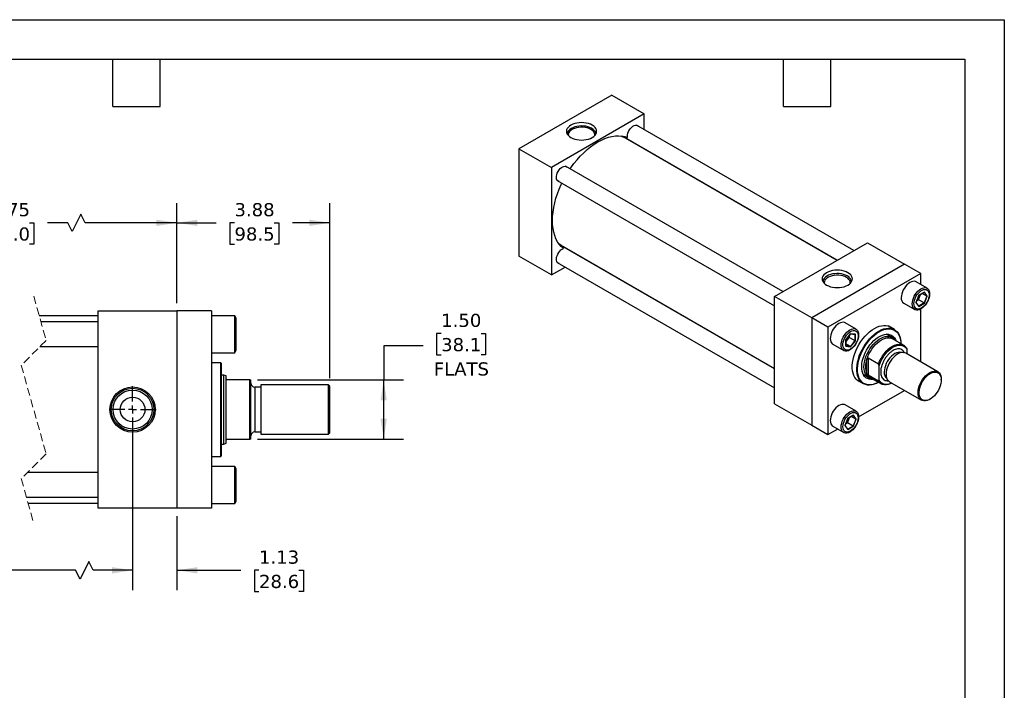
# Model space of a CAD drawing. Header units: inches. Extents: x 0 to 44, y 0 to 34.
# Tile 3 of 3: x 19 to 44, y 17 to 34. Entities that reach past the tile are written whole.
import ezdxf

# ---------------------------------------------------------------- set-up
doc = ezdxf.new("R2010")
doc.units = ezdxf.units.IN
doc.header["$LTSCALE"] = 4
doc.header["$MEASUREMENT"] = 0
for name, pattern in [('SLD-Center', [0.75, 0.6, -0.05, 0.05, -0.05]), ('SLD-Dashed', [0.075, 0.05, -0.025]), ('SLD-Solid', [0])]:
    doc.linetypes.add(name, pattern=pattern)
doc.layers.add('CENTER', color=40, linetype='SLD-Center')
doc.layers.add('DIMENSIONS', color=140, linetype='SLD-Solid', lineweight=25)
doc.layers.add('TEXT', color=140, linetype='SLD-Solid', lineweight=25)
doc.styles.add('SLDTEXTSTYLE0', font='VERDANA.TTF')
doc.dimstyles.new('SLDDIMSTYLE0', dxfattribs={"dimtxt": 0.339844, "dimasz": 0.52, "dimexe": 0, "dimexo": 0.0625, "dimgap": 0.084961, "dimtad": 0, "dimtih": 1, "dimtoh": 1, "dimrnd": 1e-09, "dimzin": 12, "dimdsep": 46, "dimtxsty": 'SLDTEXTSTYLE0', "dimsah": 1, "dimcen": 0.09, "dimadec": 0, "dimazin": 3, "dimtfac": 1, "dimtofl": 0, "dimtmove": 0, "dimatfit": 3, "dimfxl": 0, "dimfrac": 2, "dimtolj": 1, "dimtzin": 12, "dimarcsym": 0})
doc.dimstyles.new('SLDDIMSTYLE1', dxfattribs={"dimtxt": 0.339844, "dimasz": 0.52, "dimexe": 0, "dimexo": 0.0625, "dimgap": 0.084961, "dimtad": 0, "dimtih": 1, "dimtoh": 1, "dimrnd": 1e-09, "dimzin": 12, "dimdsep": 46, "dimtxsty": 'SLDTEXTSTYLE0', "dimsah": 1, "dimcen": 0.09, "dimadec": 0, "dimazin": 3, "dimtfac": 1, "dimtmove": 0, "dimatfit": 0, "dimfxl": 0, "dimfrac": 2, "dimtolj": 1, "dimtzin": 12, "dimarcsym": 0})
doc.dimstyles.new('SLDDIMSTYLE3', dxfattribs={"dimtxt": 0.339844, "dimasz": 0.52, "dimexe": 0, "dimexo": 0.0625, "dimgap": 0.084961, "dimtad": 0, "dimtih": 1, "dimtoh": 1, "dimrnd": 1e-09, "dimzin": 4, "dimdsep": 46, "dimtxsty": 'SLDTEXTSTYLE0', "dimsah": 1, "dimcen": 0.09, "dimadec": 0, "dimazin": 1, "dimtfac": 1, "dimtofl": 0, "dimtmove": 0, "dimatfit": 3, "dimfxl": 0, "dimfrac": 2, "dimtolj": 1, "dimtzin": 12, "dimarcsym": 0})

# ---------------------------------------------------------------- blocks, each defined once
blk = doc.blocks.new('_D_12')
at = {"layer": 'DIMENSIONS'}
for p, q in [((13.999, 26.818), (13.999, 29.351)), ((23.026, 26.818), (23.026, 29.351)), ((20.592, 29.074), (20.37, 28.629)), ((20.703, 28.851), (20.592, 29.074)), ((13.999, 28.851), (17.532, 28.851)), ((17.992, 28.851), (17.878, 28.851)), ((17.878, 28.851), (17.878, 28.311)), ((19.285, 28.851), (19.399, 28.851)), ((19.399, 28.851), (19.399, 28.311)), ((20.259, 28.851), (19.746, 28.851)), ((20.37, 28.629), (20.259, 28.851)), ((23.026, 28.851), (20.703, 28.851)), ((17.878, 28.311), (17.992, 28.311)), ((19.399, 28.311), (19.285, 28.311))]:
    blk.add_line(p, q, dxfattribs=at)
for points in [[(13.999, 28.851), (14.519, 28.771), (14.519, 28.931)], [(23.026, 28.851), (22.506, 28.931), (22.506, 28.771)]]:
    blk.add_solid(points, dxfattribs=at)
at = {"layer": 'DIMENSIONS', "char_height": 0.3333, "attachment_point": 1, "style": 'SLDTEXTSTYLE0'}
for s, insert in [('15.75', (17.992, 29.351)), ('400.0', (17.992, 28.735))]:
    blk.add_mtext(s, dxfattribs=dict(at, insert=insert))
blk = doc.blocks.new('_D_13')
at = {"layer": 'DIMENSIONS'}
for p, q in [((23.026, 26.818), (23.026, 29.351)), ((26.902, 24.912), (26.902, 29.351)), ((23.026, 28.851), (24.023, 28.851)), ((24.484, 28.851), (24.37, 28.851)), ((24.37, 28.851), (24.37, 28.311)), ((25.494, 28.851), (25.608, 28.851)), ((25.608, 28.851), (25.608, 28.311)), ((26.902, 28.851), (25.954, 28.851)), ((24.37, 28.311), (24.484, 28.311)), ((25.608, 28.311), (25.494, 28.311))]:
    blk.add_line(p, q, dxfattribs=at)
for points in [[(23.026, 28.851), (23.546, 28.771), (23.546, 28.931)], [(26.902, 28.851), (26.382, 28.931), (26.382, 28.771)]]:
    blk.add_solid(points, dxfattribs=at)
at = {"layer": 'DIMENSIONS', "char_height": 0.3333, "attachment_point": 1, "style": 'SLDTEXTSTYLE0'}
for s, insert in [('3.88', (24.484, 29.351)), ('98.5', (24.484, 28.735))]:
    blk.add_mtext(s, dxfattribs=dict(at, insert=insert))
blk = doc.blocks.new('_D_14')
at = {"layer": 'DIMENSIONS'}
for p, q in [((29.724, 26.047), (29.61, 26.047)), ((29.61, 26.047), (29.61, 25.507)), ((30.734, 26.047), (30.848, 26.047)), ((30.848, 26.047), (30.848, 25.507)), ((29.267, 25.729), (28.267, 25.729)), ((28.267, 25.729), (28.267, 24.868)), ((29.61, 25.507), (29.724, 25.507)), ((30.848, 25.507), (30.734, 25.507)), ((25.071, 24.868), (28.767, 24.868)), ((28.267, 23.368), (28.267, 24.868)), ((25.071, 23.368), (28.767, 23.368))]:
    blk.add_line(p, q, dxfattribs=at)
for points in [[(28.267, 24.868), (28.187, 24.348), (28.347, 24.348)], [(28.267, 23.368), (28.347, 23.888), (28.187, 23.888)]]:
    blk.add_solid(points, dxfattribs=at)
at = {"layer": 'DIMENSIONS', "char_height": 0.3333, "attachment_point": 1, "style": 'SLDTEXTSTYLE0'}
for s, insert in [('1.50', (29.724, 26.546)), ('38.1', (29.724, 25.93)), ('FLATS', (29.536, 25.314))]:
    blk.add_mtext(s, dxfattribs=dict(at, insert=insert))
blk = doc.blocks.new('_D_15')
at = {"layer": 'DIMENSIONS'}
for p, q in [((14.874, 23.918), (14.874, 19.543)), ((21.901, 23.918), (21.901, 19.543)), ((20.792, 20.266), (20.569, 19.821)), ((20.903, 20.043), (20.792, 20.266)), ((14.874, 20.043), (16.618, 20.043)), ((17.079, 20.043), (16.965, 20.043)), ((16.965, 20.043), (16.965, 19.503)), ((18.372, 20.043), (18.486, 20.043)), ((18.486, 20.043), (18.486, 19.503)), ((20.458, 20.043), (18.832, 20.043)), ((20.569, 19.821), (20.458, 20.043)), ((21.901, 20.043), (20.903, 20.043)), ((16.965, 19.503), (17.079, 19.503)), ((18.486, 19.503), (18.372, 19.503))]:
    blk.add_line(p, q, dxfattribs=at)
for points in [[(14.874, 20.043), (15.394, 19.963), (15.394, 20.123)], [(21.901, 20.043), (21.381, 20.123), (21.381, 19.963)]]:
    blk.add_solid(points, dxfattribs=at)
at = {"layer": 'DIMENSIONS', "char_height": 0.3333, "attachment_point": 1, "style": 'SLDTEXTSTYLE0'}
for s, insert in [('13.75', (17.079, 20.543)), ('349.2', (17.079, 19.927))]:
    blk.add_mtext(s, dxfattribs=dict(at, insert=insert))
blk = doc.blocks.new('_D_16')
at = {"layer": 'DIMENSIONS'}
for p, q in [((21.901, 23.918), (21.901, 19.543)), ((23.026, 21.418), (23.026, 19.543)), ((21.901, 20.043), (20.901, 20.043)), ((23.026, 20.043), (24.646, 20.043)), ((25.106, 20.043), (24.992, 20.043)), ((24.992, 20.043), (24.992, 19.503)), ((26.116, 20.043), (26.23, 20.043)), ((26.23, 20.043), (26.23, 19.503)), ((24.992, 19.503), (25.106, 19.503)), ((26.23, 19.503), (26.116, 19.503))]:
    blk.add_line(p, q, dxfattribs=at)
for points in [[(21.901, 20.043), (21.381, 20.123), (21.381, 19.963)], [(23.026, 20.043), (23.546, 19.963), (23.546, 20.123)]]:
    blk.add_solid(points, dxfattribs=at)
at = {"layer": 'DIMENSIONS', "char_height": 0.3333, "attachment_point": 1, "style": 'SLDTEXTSTYLE0'}
for s, insert in [('1.13', (25.106, 20.543)), ('28.6', (25.106, 19.927))]:
    blk.add_mtext(s, dxfattribs=dict(at, insert=insert))
blk = doc.blocks.new('SW_CENTERMARKSYMBOL_4')
at = {"layer": 'CENTER', "color": 0}
for p, q in [((0, 0.2), (0, 0.595)), ((-0.2, 0), (-0.595, 0)), ((0, 0), (-0.1, 0)), ((0, 0), (0, 0.1)), ((0, 0), (0, -0.1)), ((0, 0), (0.1, 0)), ((0.2, 0), (0.595, 0)), ((0, -0.2), (0, -0.595))]:
    blk.add_line(p, q, dxfattribs=at)

msp = doc.modelspace()

# ---------------------------------------------------------------- linework, layer by layer
at = {"color": 7, "linetype": 'SLD-Solid'}
for p, q in [((0, 34), (44, 34)), ((44, 34), (44, 0))]:
    msp.add_line(p, q, dxfattribs=at)
for p, q in [((34.049, 32.089), (31.692, 30.728)), ((34.049, 32.089), (34.874, 31.613)), ((34.874, 31.613), (32.517, 30.252)), ((34.874, 31.211), (34.874, 31.613)), ((40.183, 28.147), (34.677, 31.325)), ((34.335, 31.042), (34.325, 31.047)), ((34.339, 31.039), (39.766, 27.906)), ((39.757, 27.901), (34.355, 31.019)), ((31.692, 30.728), (31.692, 28.007)), ((31.692, 30.728), (32.517, 30.252)), ((34.874, 30.72), (34.874, 30.73)), ((32.517, 30.252), (32.517, 27.53)), ((38.382, 27.107), (32.877, 30.285)), ((32.668, 29.924), (38.174, 26.746)), ((32.733, 28.289), (32.742, 28.283)), ((38.174, 25.148), (32.746, 28.281)), ((32.772, 28.277), (38.174, 25.158)), ((38.174, 26.987), (40.531, 28.347)), ((40.531, 28.347), (41.474, 27.803)), ((32.517, 27.53), (31.692, 28.007)), ((33.282, 27.972), (33.291, 27.977)), ((32.517, 27.53), (32.865, 27.731)), ((32.668, 27.845), (38.174, 24.667)), ((41.474, 27.803), (39.117, 26.442)), ((41.886, 27.565), (41.474, 27.803)), ((41.886, 27.565), (39.529, 26.204)), ((41.886, 27.284), (41.886, 27.565)), ((42.043, 27.193), (41.764, 27.354)), ((39.117, 26.442), (38.174, 26.987)), ((38.174, 24.265), (38.174, 26.987)), ((41.832, 27.014), (41.761, 26.831)), ((41.763, 26.834), (41.833, 27.012)), ((41.826, 26.9), (41.86, 26.988)), ((41.973, 27.096), (41.832, 27.014)), ((41.833, 27.012), (41.97, 27.091)), ((41.86, 26.988), (41.88, 27.039)), ((42.034, 26.994), (41.918, 27.061)), ((42.034, 26.994), (41.966, 26.819)), ((41.967, 27.09), (42.034, 26.994)), ((42.044, 26.995), (41.973, 27.096)), ((41.973, 26.812), (42.044, 26.995)), ((41.452, 26.812), (41.73, 26.652)), ((41.761, 26.831), (41.832, 26.731)), ((41.831, 26.739), (41.764, 26.835)), ((41.778, 26.872), (41.826, 26.9)), ((41.966, 26.819), (41.826, 26.9)), ((41.966, 26.819), (41.83, 26.741)), ((41.832, 26.731), (41.973, 26.812)), ((21.026, 26.493), (19.534, 26.493)), ((21.026, 21.618), (21.026, 26.618)), ((21.026, 26.618), (23.026, 26.618)), ((23.026, 26.618), (23.026, 21.618)), ((23.901, 26.618), (23.026, 26.618)), ((23.901, 26.618), (23.901, 21.618)), ((24.491, 26.497), (23.901, 26.497)), ((24.526, 26.437), (24.491, 26.497)), ((24.491, 25.559), (24.491, 26.497)), ((41.886, 25.325), (41.886, 26.667)), ((21.026, 26.341), (19.577, 26.341)), ((24.526, 25.619), (24.526, 26.437)), ((39.117, 26.442), (39.117, 23.721)), ((39.529, 26.204), (39.117, 26.442)), ((40.242, 26.154), (39.964, 26.314)), ((41.215, 26.145), (41.057, 26.236)), ((39.529, 26.204), (39.529, 23.483)), ((40.102, 26.037), (39.979, 25.885)), ((39.981, 25.885), (40.101, 26.034)), ((40.075, 25.947), (40.075, 26.002)), ((40.1, 26.033), (40.217, 26.022)), ((40.224, 26.026), (40.102, 26.037)), ((40.215, 26.023), (40.215, 25.866)), ((40.224, 25.863), (40.224, 26.026)), ((41.146, 25.944), (41.004, 26.026)), ((19.554, 25.716), (21.026, 25.716)), ((39.651, 25.773), (39.929, 25.612)), ((39.979, 25.885), (39.979, 25.721)), ((39.979, 25.721), (40.102, 25.71)), ((39.981, 25.726), (39.981, 25.885)), ((39.981, 25.83), (40.016, 25.873)), ((40.097, 25.719), (39.981, 25.786)), ((40.097, 25.719), (39.981, 25.73)), ((40.016, 25.873), (40.075, 25.947)), ((40.075, 25.947), (40.215, 25.866)), ((40.215, 25.866), (40.097, 25.719)), ((40.102, 25.71), (40.224, 25.863)), ((41.449, 25.751), (41.169, 25.913)), ((23.901, 25.559), (24.491, 25.559)), ((24.491, 25.559), (24.526, 25.619)), ((42.316, 25.076), (41.506, 25.544)), ((41.533, 25.636), (41.533, 25.528)), ((24.138, 25.305), (23.901, 25.305)), ((24.158, 25.285), (24.138, 25.305)), ((24.138, 22.931), (24.138, 25.305)), ((24.158, 24.118), (24.158, 25.285)), ((40.517, 25.024), (40.517, 25.393)), ((40.546, 25.428), (40.811, 25.275)), ((40.546, 25.428), (40.546, 24.989)), ((40.826, 24.866), (40.826, 25.228)), ((24.212, 24.993), (24.158, 24.993)), ((24.277, 24.97), (24.212, 24.993)), ((24.212, 23.243), (24.212, 24.993)), ((24.277, 24.899), (24.277, 24.97)), ((40.42, 25.016), (40.563, 24.934)), ((40.811, 24.836), (40.546, 24.989)), ((24.277, 23.337), (24.277, 24.899)), ((24.871, 24.868), (24.308, 24.868)), ((24.871, 23.368), (24.871, 24.868)), ((24.871, 24.868), (24.902, 24.868)), ((24.902, 23.368), (24.902, 24.868)), ((26.871, 24.743), (25.152, 24.743)), ((25.152, 24.743), (25.152, 23.493)), ((26.902, 24.712), (26.871, 24.743)), ((26.871, 23.493), (26.871, 24.743)), ((26.902, 24.118), (26.902, 24.712)), ((40.266, 24.865), (40.424, 24.774)), ((40.601, 24.93), (40.881, 24.768)), ((41.089, 24.822), (41.899, 24.355)), ((42.402, 24.869), (42.402, 24.886)), ((25.152, 24.688), (24.997, 24.688)), ((24.997, 24.688), (24.997, 23.549)), ((40.307, 23.931), (41.47, 24.603)), ((38.174, 24.265), (39.117, 23.721)), ((40.242, 24.074), (39.964, 24.235)), ((42.108, 24.375), (42.122, 24.384)), ((24.158, 22.951), (24.158, 24.118)), ((26.902, 23.524), (26.902, 24.118)), ((40.173, 23.977), (40.031, 23.895)), ((40.032, 23.893), (40.169, 23.972)), ((40.166, 23.971), (40.233, 23.875)), ((40.243, 23.876), (40.173, 23.977)), ((39.117, 23.721), (39.529, 23.483)), ((40.031, 23.895), (39.96, 23.712)), ((39.963, 23.715), (40.032, 23.893)), ((40.031, 23.62), (39.963, 23.716)), ((39.978, 23.753), (40.025, 23.781)), ((40.025, 23.781), (40.059, 23.869)), ((40.165, 23.7), (40.025, 23.781)), ((40.059, 23.869), (40.079, 23.92)), ((40.233, 23.875), (40.117, 23.942)), ((40.233, 23.875), (40.165, 23.7)), ((40.173, 23.693), (40.243, 23.876)), ((24.997, 23.549), (25.152, 23.549)), ((25.152, 23.493), (26.871, 23.493)), ((26.871, 23.493), (26.902, 23.524)), ((39.529, 23.483), (39.773, 23.623)), ((39.651, 23.693), (39.929, 23.533)), ((39.96, 23.712), (40.031, 23.612)), ((40.165, 23.7), (40.03, 23.622)), ((40.031, 23.612), (40.173, 23.693)), ((24.158, 23.243), (24.212, 23.243)), ((24.212, 23.243), (24.277, 23.267)), ((24.277, 23.267), (24.277, 23.337)), ((24.308, 23.368), (24.871, 23.368)), ((24.902, 23.368), (24.871, 23.368)), ((23.901, 22.931), (24.138, 22.931)), ((24.138, 22.931), (24.158, 22.951)), ((21.026, 22.521), (19.234, 22.521)), ((24.491, 22.677), (23.901, 22.677)), ((24.526, 22.617), (24.491, 22.677)), ((24.491, 21.739), (24.491, 22.677)), ((24.526, 22.208), (24.526, 22.617)), ((24.526, 21.799), (24.526, 22.208)), ((19.211, 21.896), (21.026, 21.896)), ((19.254, 21.743), (21.026, 21.743)), ((23.901, 21.739), (24.491, 21.739)), ((24.491, 21.739), (24.526, 21.799)), ((23.026, 21.618), (21.026, 21.618)), ((23.901, 21.618), (23.026, 21.618))]:
    msp.add_line(p, q)
at = {"color": 7, "linetype": 'SLD-Dashed', "lineweight": 18}
for p, q in [((19.394, 26.993), (19.709, 25.871)), ((19.709, 25.871), (19.079, 25.241)), ((19.079, 25.241), (19.709, 22.996)), ((19.709, 22.996), (19.079, 22.366)), ((19.079, 22.366), (19.394, 21.243))]:
    msp.add_line(p, q, dxfattribs=at)
at = {"flags": 128}
for points in [[(33.554, 31.327), (33.508, 31.349), (33.457, 31.367), (33.402, 31.381), (33.343, 31.389), (33.283, 31.392), (33.223, 31.389), (33.165, 31.381), (33.11, 31.367), (33.058, 31.349), (33.013, 31.327), (32.974, 31.301), (32.942, 31.271), (32.919, 31.239), (32.905, 31.205), (32.901, 31.171), (32.905, 31.136), (32.919, 31.102), (32.942, 31.07), (32.974, 31.041), (33.013, 31.014), (33.058, 30.992), (33.11, 30.974), (33.165, 30.961), (33.223, 30.952), (33.283, 30.95), (33.343, 30.952), (33.402, 30.961), (33.457, 30.974), (33.508, 30.992), (33.554, 31.014), (33.593, 31.041), (33.624, 31.07), (33.647, 31.102), (33.661, 31.136), (33.666, 31.171), (33.661, 31.205), (33.647, 31.239), (33.624, 31.271), (33.593, 31.301), (33.554, 31.327)], [(33.537, 31.247), (33.493, 31.268), (33.444, 31.286), (33.39, 31.298), (33.334, 31.305), (33.276, 31.307), (33.218, 31.304), (33.163, 31.295), (33.11, 31.282), (33.062, 31.263), (33.019, 31.241), (32.983, 31.214), (32.956, 31.185), (32.936, 31.154), (32.926, 31.121), (32.924, 31.095)], [(33.521, 31.218), (33.477, 31.24), (33.428, 31.256), (33.375, 31.268), (33.319, 31.274), (33.262, 31.275), (33.205, 31.27), (33.151, 31.26), (33.101, 31.244), (33.056, 31.224), (33.017, 31.2), (32.986, 31.172), (32.964, 31.142), (32.951, 31.11), (32.947, 31.077), (32.948, 31.064)], [(33.618, 31.064), (33.619, 31.069), (33.618, 31.102), (33.607, 31.134), (33.587, 31.165), (33.558, 31.193), (33.521, 31.218)], [(33.643, 31.095), (33.643, 31.096), (33.639, 31.129), (33.626, 31.162), (33.605, 31.193), (33.575, 31.221), (33.537, 31.247)], [(34.448, 31.011), (34.445, 31.046), (34.449, 31.085), (34.46, 31.126), (34.476, 31.167), (34.498, 31.207), (34.525, 31.243), (34.554, 31.274), (34.586, 31.299), (34.618, 31.316), (34.649, 31.325), (34.678, 31.325), (34.703, 31.316), (34.723, 31.299), (34.723, 31.298)], [(32.993, 30.218), (33.014, 30.249), (33.09, 30.351), (33.169, 30.449), (33.252, 30.541), (33.337, 30.627), (33.425, 30.706), (33.514, 30.779), (33.605, 30.843), (33.696, 30.9), (33.787, 30.949), (33.877, 30.988), (33.967, 31.019), (34.054, 31.041), (34.14, 31.054), (34.222, 31.057), (34.302, 31.051), (34.377, 31.036), (34.448, 31.011)], [(34.286, 31.053), (34.308, 31.043), (34.355, 31.019)], [(34.374, 31.019), (34.366, 31.021), (34.353, 31.026)], [(34.447, 30.966), (34.443, 30.97), (34.395, 31.007)], [(34.659, 30.854), (34.674, 30.836), (34.675, 30.835)], [(32.714, 29.898), (32.704, 29.9), (32.681, 29.912), (32.663, 29.932), (32.65, 29.96), (32.645, 29.993), (32.646, 30.031), (32.654, 30.071), (32.669, 30.113), (32.689, 30.153), (32.714, 30.191), (32.742, 30.224), (32.773, 30.251), (32.805, 30.271), (32.837, 30.283), (32.867, 30.286), (32.893, 30.281), (32.915, 30.266), (32.922, 30.259)], [(32.826, 28.2), (32.769, 28.25), (32.718, 28.307), (32.673, 28.373), (32.634, 28.446), (32.603, 28.527), (32.578, 28.613), (32.56, 28.706), (32.549, 28.804), (32.545, 28.907), (32.549, 29.015), (32.56, 29.125), (32.578, 29.239), (32.603, 29.355), (32.634, 29.472), (32.673, 29.589), (32.718, 29.707), (32.769, 29.823), (32.785, 29.857)], [(32.772, 28.277), (32.756, 28.286), (32.708, 28.32)], [(32.765, 28.276), (32.766, 28.275), (32.781, 28.261)], [(32.802, 28.249), (32.859, 28.225), (32.864, 28.224)], [(32.714, 27.818), (32.714, 27.819), (32.689, 27.827), (32.669, 27.845), (32.654, 27.869), (32.646, 27.901), (32.645, 27.937), (32.65, 27.977), (32.663, 28.018), (32.681, 28.059), (32.704, 28.098), (32.731, 28.133), (32.762, 28.163), (32.794, 28.185), (32.826, 28.2)], [(33.092, 28.092), (33.09, 28.092), (33.067, 28.096)], [(40.035, 27.585), (39.99, 27.608), (39.939, 27.626), (39.883, 27.639), (39.825, 27.647), (39.765, 27.65), (39.705, 27.647), (39.647, 27.639), (39.591, 27.626), (39.54, 27.608), (39.494, 27.585), (39.455, 27.559), (39.424, 27.529), (39.401, 27.497), (39.387, 27.463), (39.382, 27.429), (39.387, 27.394), (39.401, 27.361), (39.424, 27.329), (39.455, 27.299), (39.494, 27.273), (39.54, 27.25), (39.591, 27.232), (39.647, 27.219), (39.705, 27.211), (39.765, 27.208), (39.825, 27.211), (39.883, 27.219), (39.939, 27.232), (39.99, 27.25), (40.035, 27.273), (40.074, 27.299), (40.106, 27.329), (40.129, 27.361), (40.143, 27.394), (40.148, 27.429), (40.143, 27.463), (40.129, 27.497), (40.106, 27.529), (40.074, 27.559), (40.035, 27.585)], [(40.019, 27.505), (39.975, 27.527), (39.925, 27.544), (39.872, 27.556), (39.815, 27.564), (39.758, 27.566), (39.7, 27.562), (39.644, 27.554), (39.591, 27.54), (39.543, 27.522), (39.501, 27.499), (39.465, 27.473), (39.437, 27.443), (39.418, 27.412), (39.407, 27.379), (39.406, 27.353)], [(39.998, 27.469), (39.955, 27.49), (39.907, 27.506), (39.855, 27.517), (39.8, 27.524), (39.744, 27.524), (39.689, 27.519), (39.635, 27.509), (39.586, 27.494), (39.542, 27.474), (39.504, 27.451), (39.473, 27.423), (39.451, 27.394), (39.438, 27.362), (39.435, 27.33), (39.436, 27.316)], [(40.093, 27.316), (40.094, 27.322), (40.093, 27.354), (40.082, 27.386), (40.063, 27.416), (40.034, 27.444), (39.998, 27.469)], [(40.124, 27.353), (40.124, 27.354), (40.121, 27.387), (40.108, 27.42), (40.086, 27.451), (40.057, 27.479), (40.019, 27.505)], [(41.764, 27.354), (41.75, 27.361), (41.719, 27.368), (41.684, 27.367), (41.646, 27.357), (41.608, 27.339), (41.57, 27.313), (41.532, 27.28), (41.498, 27.241), (41.466, 27.197), (41.439, 27.15), (41.417, 27.1), (41.4, 27.051), (41.39, 27.002), (41.387, 26.956)], [(41.665, 26.795), (41.669, 26.841), (41.679, 26.89), (41.695, 26.94), (41.717, 26.989), (41.744, 27.036), (41.776, 27.08), (41.811, 27.119), (41.848, 27.152), (41.886, 27.178), (41.925, 27.196), (41.962, 27.206), (41.997, 27.208), (42.028, 27.2), (42.056, 27.184), (42.078, 27.161), (42.094, 27.13), (42.104, 27.093), (42.107, 27.05), (42.104, 27.004), (42.094, 26.955), (42.078, 26.905), (42.056, 26.856), (42.028, 26.809), (41.997, 26.765), (41.962, 26.726), (41.925, 26.693), (41.886, 26.667), (41.848, 26.649), (41.811, 26.639), (41.776, 26.638), (41.744, 26.645), (41.717, 26.661), (41.695, 26.684), (41.679, 26.715), (41.669, 26.753), (41.665, 26.795)], [(42.095, 27.024), (42.092, 26.982), (42.082, 26.937), (42.067, 26.891), (42.045, 26.845), (42.019, 26.803), (41.989, 26.763), (41.955, 26.729), (41.92, 26.702), (41.885, 26.681), (41.85, 26.669), (41.817, 26.664), (41.786, 26.668), (41.76, 26.681), (41.739, 26.701), (41.723, 26.729), (41.713, 26.763), (41.71, 26.802), (41.713, 26.845), (41.723, 26.89), (41.739, 26.936), (41.76, 26.981), (41.786, 27.024), (41.817, 27.063), (41.85, 27.097), (41.885, 27.125), (41.92, 27.145), (41.955, 27.158), (41.989, 27.162), (42.019, 27.158), (42.045, 27.145), (42.067, 27.125), (42.082, 27.097), (42.092, 27.063), (42.095, 27.024)], [(39.964, 26.314), (39.949, 26.321), (39.918, 26.329), (39.883, 26.327), (39.846, 26.317), (39.807, 26.299), (39.769, 26.273), (39.732, 26.24), (39.697, 26.201), (39.665, 26.157), (39.638, 26.11), (39.616, 26.061), (39.6, 26.011), (39.59, 25.962), (39.586, 25.916), (39.59, 25.874), (39.6, 25.836), (39.616, 25.806), (39.638, 25.782), (39.651, 25.773)], [(40.358, 24.812), (40.32, 24.828), (40.278, 24.855), (40.241, 24.89), (40.21, 24.932), (40.184, 24.981), (40.165, 25.036), (40.152, 25.098), (40.145, 25.164), (40.145, 25.234), (40.152, 25.308), (40.165, 25.384), (40.184, 25.462), (40.21, 25.541), (40.241, 25.62), (40.278, 25.697), (40.32, 25.772), (40.367, 25.845), (40.417, 25.913), (40.471, 25.978), (40.528, 26.036), (40.587, 26.089), (40.647, 26.135), (40.708, 26.174), (40.769, 26.206), (40.829, 26.229), (40.888, 26.244), (40.944, 26.251), (40.998, 26.249), (41.049, 26.238), (41.095, 26.22), (41.137, 26.193), (41.149, 26.183)], [(40.086, 25.628), (40.047, 25.609), (40.01, 25.599), (39.975, 25.598), (39.943, 25.605), (39.916, 25.621), (39.894, 25.645), (39.878, 25.676), (39.868, 25.713), (39.864, 25.755), (39.868, 25.802), (39.878, 25.85), (39.894, 25.9), (39.916, 25.949), (39.943, 25.997), (39.975, 26.04), (40.01, 26.079), (40.047, 26.112), (40.086, 26.138), (40.124, 26.157), (40.161, 26.167), (40.196, 26.168), (40.228, 26.161), (40.255, 26.145), (40.277, 26.121), (40.293, 26.09), (40.303, 26.053), (40.307, 26.011), (40.303, 25.964), (40.293, 25.916), (40.277, 25.866), (40.255, 25.817), (40.228, 25.77), (40.196, 25.726), (40.161, 25.687), (40.124, 25.654), (40.086, 25.628)], [(40.102, 26.096), (40.137, 26.113), (40.172, 26.121), (40.203, 26.122), (40.232, 26.113), (40.256, 26.097), (40.275, 26.072), (40.287, 26.042), (40.294, 26.005), (40.294, 25.964), (40.287, 25.92), (40.275, 25.874), (40.256, 25.828), (40.232, 25.784), (40.203, 25.743), (40.172, 25.706), (40.137, 25.675), (40.102, 25.651), (40.066, 25.634), (40.032, 25.626), (40, 25.626), (39.972, 25.634), (39.948, 25.651), (39.929, 25.675), (39.916, 25.706), (39.91, 25.742), (39.91, 25.783), (39.916, 25.827), (39.929, 25.873), (39.948, 25.919), (39.972, 25.963), (40, 26.004), (40.032, 26.041), (40.066, 26.072), (40.102, 26.096)], [(40.811, 24.808), (40.759, 24.782), (40.699, 24.759), (40.641, 24.744), (40.584, 24.737), (40.531, 24.739), (40.481, 24.749), (40.435, 24.768), (40.393, 24.795), (40.356, 24.829), (40.325, 24.871), (40.3, 24.92), (40.28, 24.975), (40.267, 25.036), (40.261, 25.102), (40.261, 25.172), (40.267, 25.245), (40.28, 25.321), (40.3, 25.398), (40.325, 25.477), (40.356, 25.555), (40.393, 25.631), (40.435, 25.706), (40.481, 25.778), (40.531, 25.846), (40.584, 25.91), (40.641, 25.968), (40.699, 26.021), (40.759, 26.067), (40.819, 26.105), (40.88, 26.137), (40.94, 26.16), (40.998, 26.175), (41.054, 26.181), (41.108, 26.179), (41.158, 26.169), (41.204, 26.151), (41.246, 26.124), (41.283, 26.089), (41.314, 26.047), (41.339, 25.999), (41.359, 25.943), (41.372, 25.883), (41.378, 25.817), (41.379, 25.792)], [(40.811, 24.809), (40.799, 24.802), (40.738, 24.775), (40.679, 24.756), (40.622, 24.746), (40.567, 24.744), (40.515, 24.751), (40.468, 24.766), (40.424, 24.79), (40.386, 24.822), (40.352, 24.861), (40.325, 24.908), (40.304, 24.961), (40.289, 25.02), (40.281, 25.085), (40.279, 25.154), (40.284, 25.226), (40.296, 25.302), (40.314, 25.379), (40.338, 25.457), (40.368, 25.535), (40.404, 25.613), (40.445, 25.688), (40.491, 25.76), (40.541, 25.829), (40.594, 25.893), (40.65, 25.952), (40.709, 26.004), (40.768, 26.05), (40.829, 26.089)], [(40.68, 24.884), (40.668, 24.883), (40.619, 24.88), (40.572, 24.887), (40.529, 24.902), (40.491, 24.925), (40.458, 24.957), (40.431, 24.996), (40.41, 25.041), (40.395, 25.094), (40.386, 25.151), (40.385, 25.213), (40.39, 25.279), (40.401, 25.348), (40.42, 25.418), (40.444, 25.488), (40.474, 25.558), (40.51, 25.627), (40.55, 25.693), (40.595, 25.755), (40.643, 25.813), (40.694, 25.865), (40.747, 25.911), (40.801, 25.95), (40.856, 25.982), (40.91, 26.005), (40.964, 26.02), (41.015, 26.027), (41.063, 26.025), (41.107, 26.014), (41.148, 25.995), (41.183, 25.968), (41.214, 25.932), (41.238, 25.89), (41.247, 25.868)], [(40.442, 25.201), (40.445, 25.262), (40.455, 25.327), (40.471, 25.393), (40.493, 25.46), (40.521, 25.526), (40.554, 25.591), (40.592, 25.654), (40.633, 25.714), (40.679, 25.769), (40.727, 25.818), (40.777, 25.862), (40.829, 25.899), (40.88, 25.929), (40.932, 25.951), (40.982, 25.966), (41.03, 25.971), (41.075, 25.969), (41.117, 25.958), (41.155, 25.939), (41.188, 25.912), (41.205, 25.892)], [(40.829, 26.089), (40.889, 26.12), (40.949, 26.143), (41.007, 26.158), (41.064, 26.164), (41.117, 26.161), (41.167, 26.15), (41.212, 26.131), (41.253, 26.103), (41.289, 26.067), (41.32, 26.024), (41.344, 25.974), (41.362, 25.918), (41.374, 25.856), (41.379, 25.792)], [(41.18, 25.92), (41.171, 25.959), (41.171, 25.962)], [(40.517, 25.393), (40.54, 25.46), (40.57, 25.526), (40.604, 25.591), (40.643, 25.652), (40.687, 25.71), (40.733, 25.763), (40.782, 25.81), (40.833, 25.851), (40.885, 25.885), (40.937, 25.911), (40.987, 25.929), (41.037, 25.938), (41.083, 25.939), (41.126, 25.931), (41.166, 25.915), (41.169, 25.913)], [(40.811, 25.275), (40.84, 25.345), (40.875, 25.413), (40.914, 25.478), (40.959, 25.539), (41.007, 25.595), (41.058, 25.645), (41.111, 25.688), (41.165, 25.723), (41.219, 25.75), (41.272, 25.768), (41.323, 25.777), (41.371, 25.777), (41.415, 25.767), (41.455, 25.748), (41.49, 25.72), (41.518, 25.683)], [(40.826, 25.228), (40.85, 25.296), (40.881, 25.363), (40.917, 25.427), (40.958, 25.489), (41.003, 25.546), (41.051, 25.598), (41.101, 25.643), (41.153, 25.682), (41.206, 25.712), (41.258, 25.734), (41.308, 25.747), (41.356, 25.751), (41.401, 25.745), (41.442, 25.731), (41.478, 25.707), (41.509, 25.676), (41.533, 25.636)], [(41.4, 25.561), (41.382, 25.567), (41.346, 25.572), (41.307, 25.568), (41.266, 25.556), (41.224, 25.536), (41.182, 25.507), (41.141, 25.472), (41.102, 25.431), (41.067, 25.385), (41.034, 25.335), (41.007, 25.282), (40.985, 25.228), (40.969, 25.174), (40.959, 25.121), (40.956, 25.071)], [(41.506, 25.544), (41.481, 25.555), (41.445, 25.563), (41.405, 25.562), (41.363, 25.553), (41.319, 25.535), (41.275, 25.51), (41.232, 25.477), (41.19, 25.438), (41.15, 25.393), (41.114, 25.343), (41.081, 25.29), (41.054, 25.234), (41.032, 25.178), (41.016, 25.121), (41.006, 25.066), (41.003, 25.013)], [(40.638, 24.909), (40.633, 24.909), (40.592, 24.92), (40.554, 24.939), (40.521, 24.966), (40.493, 25.001), (40.471, 25.042), (40.455, 25.09), (40.445, 25.143), (40.442, 25.201)], [(41.003, 25.013), (41.006, 24.964), (41.016, 24.92), (41.032, 24.882), (41.054, 24.851), (41.081, 24.827), (41.089, 24.822)], [(41.813, 24.545), (41.816, 24.598), (41.826, 24.653), (41.842, 24.71), (41.864, 24.767), (41.892, 24.822), (41.924, 24.876), (41.96, 24.925), (42, 24.97), (42.042, 25.009), (42.086, 25.042), (42.13, 25.068), (42.173, 25.085), (42.215, 25.094), (42.255, 25.095), (42.291, 25.088), (42.324, 25.072), (42.351, 25.048), (42.373, 25.016), (42.389, 24.978), (42.399, 24.934), (42.402, 24.886), (42.402, 24.886)], [(42.122, 25.03), (42.165, 25.051), (42.207, 25.064), (42.247, 25.068), (42.283, 25.064), (42.316, 25.052), (42.345, 25.032), (42.368, 25.003), (42.386, 24.968), (42.397, 24.927), (42.402, 24.881), (42.4, 24.831), (42.392, 24.777), (42.378, 24.722), (42.357, 24.667), (42.331, 24.613), (42.3, 24.561), (42.265, 24.512), (42.227, 24.468), (42.186, 24.429), (42.144, 24.397), (42.101, 24.372), (42.059, 24.356), (42.018, 24.347), (41.979, 24.347), (41.944, 24.355), (41.913, 24.371), (41.887, 24.396), (41.867, 24.427), (41.852, 24.466), (41.844, 24.509), (41.843, 24.558), (41.848, 24.61), (41.859, 24.664), (41.876, 24.72), (41.9, 24.775), (41.928, 24.828), (41.961, 24.878), (41.998, 24.925), (42.038, 24.966), (42.08, 25.002), (42.122, 25.03)], [(40.559, 24.904), (40.576, 24.908), (40.601, 24.917)], [(41.149, 24.788), (41.111, 24.769), (41.058, 24.751), (41.007, 24.743), (40.959, 24.743), (40.914, 24.753), (40.875, 24.772), (40.84, 24.8), (40.811, 24.836)], [(41.148, 24.788), (41.101, 24.769), (41.051, 24.756), (41.003, 24.752), (40.958, 24.758), (40.917, 24.772), (40.881, 24.795), (40.85, 24.827), (40.826, 24.866)], [(42.108, 24.375), (42.086, 24.364), (42.042, 24.346), (42, 24.337), (41.96, 24.336), (41.924, 24.344), (41.892, 24.359), (41.864, 24.383), (41.842, 24.415), (41.826, 24.453), (41.816, 24.497), (41.813, 24.545)], [(39.964, 24.235), (39.949, 24.242), (39.918, 24.249), (39.883, 24.248), (39.846, 24.238), (39.807, 24.22), (39.769, 24.194), (39.732, 24.161), (39.697, 24.122), (39.665, 24.078), (39.638, 24.031), (39.616, 23.981), (39.6, 23.932), (39.59, 23.883), (39.586, 23.837), (39.59, 23.794), (39.6, 23.757), (39.616, 23.726), (39.638, 23.702), (39.651, 23.693)], [(40.307, 23.931), (40.303, 23.885), (40.293, 23.836), (40.277, 23.786), (40.255, 23.737), (40.228, 23.69), (40.196, 23.646), (40.161, 23.607), (40.124, 23.574), (40.086, 23.548), (40.047, 23.53), (40.01, 23.52), (39.975, 23.519), (39.943, 23.526), (39.916, 23.542), (39.894, 23.565), (39.878, 23.596), (39.868, 23.634), (39.864, 23.676), (39.868, 23.722), (39.878, 23.771), (39.894, 23.821), (39.916, 23.87), (39.943, 23.917), (39.975, 23.961), (40.01, 24), (40.047, 24.033), (40.086, 24.059), (40.124, 24.077), (40.161, 24.087), (40.196, 24.089), (40.228, 24.081), (40.255, 24.065), (40.277, 24.042), (40.293, 24.011), (40.303, 23.974), (40.307, 23.931)], [(39.909, 23.683), (39.912, 23.726), (39.922, 23.771), (39.938, 23.817), (39.959, 23.862), (39.986, 23.905), (40.016, 23.944), (40.049, 23.978), (40.084, 24.006), (40.12, 24.026), (40.155, 24.039), (40.188, 24.043), (40.218, 24.039), (40.244, 24.026), (40.266, 24.006), (40.282, 23.978), (40.291, 23.944), (40.295, 23.905), (40.291, 23.863), (40.282, 23.818), (40.266, 23.772), (40.244, 23.726), (40.218, 23.684), (40.188, 23.644), (40.155, 23.61), (40.12, 23.583), (40.084, 23.562), (40.049, 23.55), (40.016, 23.545), (39.986, 23.549), (39.959, 23.562), (39.938, 23.582), (39.922, 23.61), (39.912, 23.644), (39.909, 23.683)]]:
    msp.add_lwpolyline(points, dxfattribs=at)
for radius in [0.574, 0.539, 0.495, 0.313]:
    msp.add_circle((21.901, 24.118), radius)
for centre, radius, start, end in [((34.394, 31.086), 0.0734, 217.1041, 262.8851), ((32.733, 28.21), 0.0734, 37.1041, 82.8851), ((41.61, 27.082), 0.267, 309.3673, 339.3456), ((41.608, 27.083), 0.267, 310.4786, 349.3507), ((41.638, 27.075), 0.238, 338.493, 350.4743), ((41.539, 26.938), 0.153, 173.4667, 235.2211), ((39.807, 26.044), 0.267, 310.6564, 349.5245), ((39.806, 26.044), 0.271, 320.8931, 350.3971), ((40.971, 25.805), 0.254, 19.2756, 52.8746), ((39.83, 26.022), 0.238, 309.5322, 321.5066), ((41.008, 25.209), 0.525, 159.4237, 200.5763), ((40.71, 25.112), 0.212, 204.3551, 239.1366), ((41.151, 25.052), 0.196, 174.6437, 228.5395), ((24.997, 24.783), 0.095, 180.0004, 269.9997), ((40.596, 25.159), 0.257, 247.35, 280.5106), ((39.81, 23.963), 0.267, 309.3673, 339.3456), ((39.808, 23.964), 0.267, 310.4786, 349.3507), ((39.838, 23.956), 0.238, 338.493, 350.4743), ((24.997, 23.454), 0.095, 90.0003, 179.9996)]:
    msp.add_arc(centre, radius, start, end)
for centre, major_axis, ratio, start_param, end_param in [((41.827, 27.017), (0.00535, -0.00459), 0.218443, 0.076768, 0.708711), ((41.969, 27.098), (0.00164, 0.00744), 0.697888, 3.709727, 4.495206), ((42.039, 26.998), (0.00718, 0.00088), 0.565682, 3.786495, 5.357291), ((41.756, 26.834), (0.00718, 0.00088), 0.565682, 5.357291, 5.989234), ((41.827, 26.734), (0.00164, 0.00744), 0.697888, 4.495206, 5.715051), ((41.969, 26.815), (0.00535, -0.00459), 0.218443, 0.708711, 2.279507), ((40.097, 26.04), (-0.00283, 0.00666), 0.565758, 3.435631, 4.067595), ((40.22, 26.029), (0.00562, 0.00514), 0.697875, 3.709669, 4.92971), ((39.975, 25.887), (0.00665, -0.00234), 0.218312, 5.574505, 6.206468), ((39.975, 25.724), (0.00562, 0.00514), 0.697875, 4.92971, 5.715109), ((40.097, 25.713), (-0.00283, 0.00666), 0.565758, 4.067595, 5.638391), ((40.22, 25.865), (0.00665, -0.00234), 0.218312, 4.003708, 5.574505), ((40.168, 23.979), (0.00164, 0.00744), 0.697888, 3.709727, 4.495206), ((39.956, 23.715), (0.00718, 0.00088), 0.565682, 5.357291, 5.989234), ((40.026, 23.898), (0.00535, -0.00459), 0.218443, 0.076768, 0.708711), ((40.239, 23.879), (0.00718, 0.00088), 0.565682, 3.786495, 5.357291), ((40.026, 23.614), (0.00164, 0.00744), 0.697888, 4.495206, 5.715051), ((40.168, 23.696), (0.00535, -0.00459), 0.218443, 0.708711, 2.279507)]:
    msp.add_ellipse(centre, major_axis=major_axis, ratio=ratio, start_param=start_param, end_param=end_param)
for points, knots in [([(34.335, 31.042), (34.338, 31.042), (34.342, 31.041), (34.35, 31.039), (34.354, 31.038), (34.367, 31.035), (34.376, 31.032), (34.396, 31.026), (34.406, 31.024), (34.427, 31.017), (34.438, 31.014), (34.448, 31.011)], [0, 0, 0, 0, 0.125, 0.125, 0.25, 0.25, 0.5, 0.5, 0.75, 0.75, 1, 1, 1, 1]), ([(32.826, 28.2), (32.809, 28.216), (32.793, 28.231), (32.771, 28.252), (32.765, 28.259), (32.755, 28.268), (32.752, 28.271), (32.747, 28.277), (32.744, 28.28), (32.742, 28.283)], [0, 0, 0, 0, 0.5, 0.5, 0.75, 0.75, 0.875, 0.875, 1, 1, 1, 1]), ([(41.469, 25.555), (41.461, 25.571), (41.443, 25.605), (41.402, 25.638), (41.353, 25.656), (41.296, 25.657), (41.238, 25.643), (41.18, 25.615), (41.121, 25.575), (41.063, 25.522), (41.007, 25.456), (40.956, 25.38), (40.916, 25.299), (40.887, 25.217), (40.869, 25.14), (40.867, 25.093), (40.866, 25.071)], [0, 0, 0, 0, 0.069289, 0.144231, 0.219173, 0.292558, 0.363013, 0.429487, 0.495961, 0.566417, 0.639801, 0.714744, 0.789686, 0.86307, 0.933526, 1, 1, 1, 1]), ([(40.517, 25.393), (40.518, 25.397), (40.519, 25.402), (40.523, 25.41), (40.525, 25.413), (40.53, 25.421), (40.532, 25.424), (40.537, 25.427), (40.539, 25.428), (40.542, 25.429), (40.544, 25.429), (40.546, 25.428)], [0, 0, 0, 0, 0.25, 0.25, 0.5, 0.5, 0.75, 0.75, 0.875, 0.875, 1, 1, 1, 1]), ([(40.546, 24.989), (40.544, 24.99), (40.542, 24.992), (40.539, 24.995), (40.537, 24.996), (40.532, 25.001), (40.53, 25.004), (40.525, 25.01), (40.523, 25.013), (40.519, 25.019), (40.518, 25.022), (40.517, 25.024)], [0, 0, 0, 0, 0.125, 0.125, 0.25, 0.25, 0.5, 0.5, 0.75, 0.75, 1, 1, 1, 1]), ([(40.866, 25.071), (40.867, 25.049), (40.869, 25.005), (40.887, 24.947), (40.916, 24.899), (40.957, 24.865), (41.004, 24.847), (41.041, 24.848), (41.058, 24.849)], [0, 0, 0, 0, 0.15619, 0.321736, 0.494164, 0.670252, 0.846339, 1, 1, 1, 1]), ([(24.308, 24.868), (24.306, 24.868), (24.303, 24.868), (24.297, 24.87), (24.289, 24.874), (24.28, 24.883), (24.278, 24.893), (24.277, 24.899)], [0, 0, 0, 0, 0.108226, 0.228864, 0.385294, 0.614662, 1, 1, 1, 1]), ([(24.277, 23.337), (24.278, 23.343), (24.279, 23.351), (24.287, 23.361), (24.294, 23.365), (24.301, 23.368), (24.305, 23.368), (24.308, 23.368), (24.308, 23.368)], [0, 0, 0, 0, 0.365316, 0.508005, 0.732257, 0.843672, 0.970966, 1, 1, 1, 1])]:
    msp.add_open_spline(points, degree=3, knots=knots)
for points in [[(41.518, 25.683), (41.524, 25.668), (41.529, 25.652), (41.533, 25.636)], [(40.826, 25.228), (40.821, 25.244), (40.816, 25.259), (40.811, 25.275)], [(40.811, 24.836), (40.816, 24.846), (40.821, 24.856), (40.826, 24.866)]]:
    msp.add_open_spline(points, degree=3)
at = {"layer": 'TEXT'}
for p, q in [((1, 33), (43, 33)), ((21.4, 31.8), (21.4, 33)), ((22.6, 31.8), (22.6, 33)), ((38.4, 31.8), (38.4, 33)), ((39.6, 31.8), (39.6, 33)), ((43, 33), (43, 1)), ((21.4, 31.8), (22.6, 31.8)), ((38.4, 31.8), (39.6, 31.8))]:
    msp.add_line(p, q, dxfattribs=at)

# ---------------------------------------------------------------- block references
at = {"layer": 'CENTER'}
msp.add_blockref('SW_CENTERMARKSYMBOL_4', (21.901, 24.118), dxfattribs=at)

# ---------------------------------------------------------------- dimensions: what is measured, and where the dimension line sits
at = {"layer": 'DIMENSIONS'}
for base, p1, p2, text, picture, middle in [((23.026, 28.851), (13.999, 26.618), (23.026, 26.618), '15.75', '_D_12', (18.639, 28.851)), ((14.874, 20.043), (21.901, 24.118), (14.874, 24.118), '13.75', '_D_15', (17.725, 20.043))]:
    dim = msp.add_linear_dim(base=base, p1=p1, p2=p2, text=text, dimstyle='SLDDIMSTYLE0', dxfattribs=at)
    dim.commit()
    dim.dimension.update_dxf_attribs({"geometry": picture, "text_midpoint": middle, "dimtype": 160})
for base, p1, p2, dimstyle, picture, middle in [((26.902, 28.851), (23.026, 26.618), (26.902, 24.712), 'SLDDIMSTYLE0', '_D_13', (24.989, 28.851)), ((23.02581918, 20.043423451), (21.90081918, 24.118226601), (23.02581918, 21.618226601), 'SLDDIMSTYLE1', '_D_16', (25.611013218, 20.043423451))]:
    dim = msp.add_linear_dim(base=base, p1=p1, p2=p2, dimstyle=dimstyle, dxfattribs=at)
    dim.commit()
    dim.dimension.update_dxf_attribs({"geometry": picture, "text_midpoint": middle, "dimtype": 160})
dim = msp.add_linear_dim(base=(28.267, 24.868), p1=(24.871, 23.368), p2=(24.871, 24.868), angle=90, text='<>\\PFLATS', dimstyle='SLDDIMSTYLE3', dxfattribs=at)
dim.commit()
dim.dimension.update_dxf_attribs({"geometry": '_D_14', "text_midpoint": (28.267, 25.729), "dimtype": 160})

doc.saveas('drawing.dxf')
